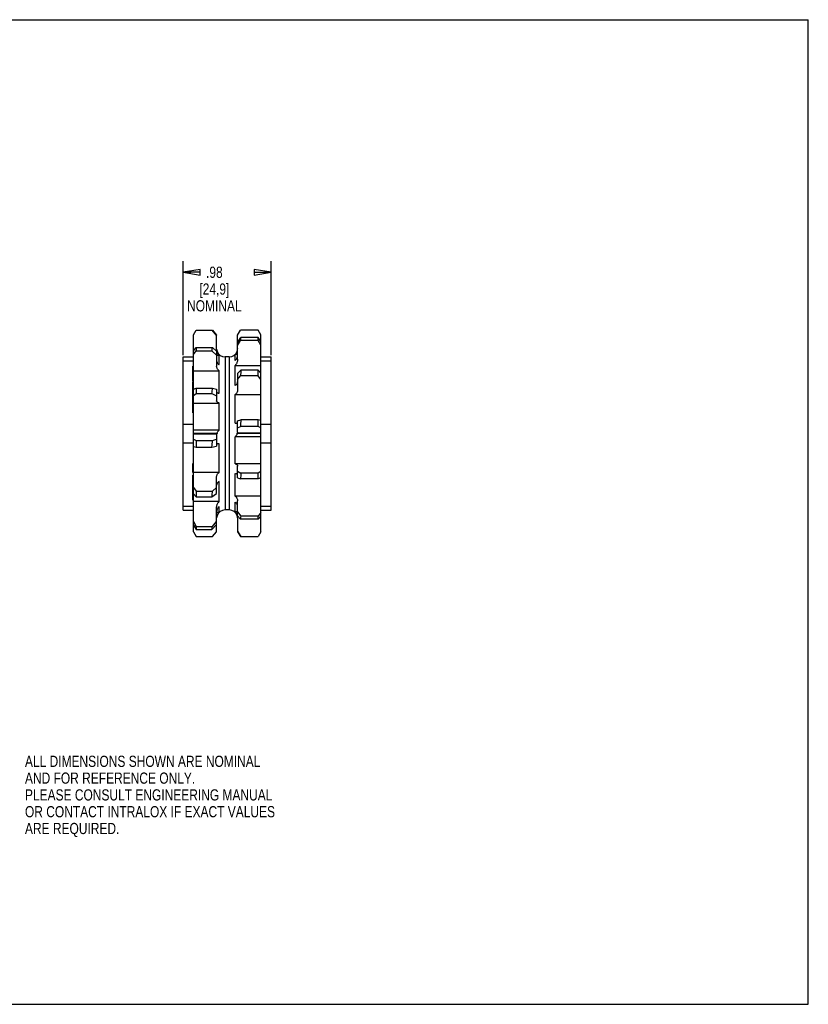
# Model space of a CAD drawing. Header units: inches. Extents: x 0 to 17, y 0 to 11.
# Tile 2 of 2: x 8.2 to 17, y 0 to 11. Entities that reach past the tile are written whole.
import ezdxf

# ---------------------------------------------------------------- set-up
doc = ezdxf.new("R2010")
doc.units = ezdxf.units.IN
doc.header["$LTSCALE"] = 0.935
doc.header["$MEASUREMENT"] = 0
doc.layers.get('0').update_dxf_attribs({"linetype": 'CONTINUOUS'})
doc.layers.add('ALL_FEATURES', color=7, linetype='CONTINUOUS')
doc.styles.get("Standard").update_dxf_attribs({"font": 'txt', "width": 0.8})
doc.dimstyles.new('DIMSTYLE_1', dxfattribs={"dimtxt": 0.125, "dimasz": 0.1875, "dimexe": 0.18, "dimexo": 0.0625, "dimgap": 0.09, "dimtad": 0, "dimtih": 1, "dimtoh": 1, "dimzin": 4, "dimdsep": 46, "dimtxsty": 'STANDARD', "dimblk": 'CLOSED', "dimblk1": 'CLOSED', "dimblk2": 'CLOSED', "dimcen": 0.09, "dimadec": 0, "dimazin": 0, "dimtp": 0.01, "dimtm": 0.01, "dimtfac": 1, "dimtofl": 0, "dimtmove": 0, "dimatfit": 3, "dimldrblk": 'CLOSED', "dimfxl": 1, "dimtolj": 1, "dimtzin": 4, "dimarcsym": 0})

# ---------------------------------------------------------------- blocks, each defined once
blk = doc.blocks.new('_CLOSED')
at = {"color": 0, "linetype": 'BYBLOCK'}
for p, q in [((0, 0), (-1, 0.167)), ((-1, 0.167), (-1, -0.167)), ((-1, -0.167), (0, 0)), ((-1, 0), (0, 0))]:
    blk.add_line(p, q, dxfattribs=at)
blk = doc.blocks.new('*D2')
at = {"color": 3, "linetype": 'CONTINUOUS'}
for p, q in [((10.017, 7.253), (10.017, 8.304)), ((10.997, 7.253), (10.997, 8.304)), ((10.017, 8.179), (10.101, 8.179)), ((10.997, 8.179), (10.926, 8.179))]:
    blk.add_line(p, q, dxfattribs=at)
at = {"color": 3, "linetype": 'CONTINUOUS', "xscale": 0.1875, "yscale": 0.1875, "zscale": 0.1875, "rotation": 180}
blk.add_blockref('_CLOSED', (10.017, 8.179), dxfattribs=at)
at = {"color": 3, "linetype": 'CONTINUOUS', "xscale": 0.1875, "yscale": 0.1875, "zscale": 0.1875}
blk.add_blockref('_CLOSED', (10.997, 8.179), dxfattribs=at)
at = {"color": 3, "linetype": 'CONTINUOUS', "insert": (10.364, 8.241), "char_height": 0.125, "width": 0.7, "attachment_point": 2, "line_spacing_factor": 0.9}
blk.add_mtext('.98\\P[24,9]\\PNOMINAL', dxfattribs=at)

msp = doc.modelspace()

# ---------------------------------------------------------------- linework, layer by layer
at = {"color": 7, "linetype": 'CONTINUOUS'}
for p, q in [((0, 11), (17, 11)), ((17, 0), (17, 11)), ((10.132, 7.478), (10.162, 7.53)), ((10.882, 7.478), (10.852, 7.53)), ((10.132, 5.277), (10.132, 7.478)), ((10.852, 7.415), (10.852, 7.451)), ((10.882, 7.403), (10.852, 7.451)), ((10.882, 7.362), (10.852, 7.415)), ((10.882, 5.277), (10.882, 7.478)), ((10.132, 7.299), (10.162, 7.336)), ((10.132, 7.259), (10.162, 7.3)), ((10.162, 7.336), (10.162, 7.3)), ((10.017, 5.52), (10.017, 7.234)), ((10.017, 7.234), (10.132, 7.234)), ((10.017, 7.19), (10.132, 7.19)), ((10.882, 7.234), (10.997, 7.234)), ((10.882, 7.19), (10.997, 7.19)), ((10.997, 5.52), (10.997, 7.234)), ((10.852, 7.022), (10.852, 7.084)), ((10.882, 7.052), (10.852, 7.084)), ((10.882, 6.982), (10.852, 7.022)), ((10.132, 6.873), (10.162, 6.885)), ((10.132, 6.803), (10.162, 6.823)), ((10.162, 6.885), (10.162, 6.823)), ((10.882, 6.521), (10.852, 6.528)), ((10.852, 6.457), (10.852, 6.528)), ((10.017, 6.483), (10.132, 6.483)), ((10.882, 6.44), (10.852, 6.457)), ((10.882, 6.483), (10.997, 6.483)), ((10.017, 6.271), (10.132, 6.271)), ((10.132, 6.315), (10.162, 6.298)), ((10.162, 6.298), (10.162, 6.226)), ((10.882, 6.271), (10.997, 6.271)), ((10.132, 6.233), (10.162, 6.226)), ((10.882, 5.952), (10.852, 5.932)), ((10.852, 5.87), (10.852, 5.932)), ((10.882, 5.881), (10.852, 5.87)), ((10.132, 5.773), (10.162, 5.732)), ((10.162, 5.732), (10.162, 5.67)), ((10.132, 5.702), (10.162, 5.67)), ((10.017, 5.564), (10.132, 5.564)), ((10.017, 5.52), (10.132, 5.52)), ((10.882, 5.564), (10.997, 5.564)), ((10.882, 5.52), (10.997, 5.52)), ((10.132, 5.393), (10.162, 5.339)), ((10.882, 5.496), (10.852, 5.454)), ((10.882, 5.455), (10.852, 5.419)), ((10.852, 5.419), (10.852, 5.454)), ((10.132, 5.352), (10.162, 5.304)), ((10.162, 5.339), (10.162, 5.304)), ((10.132, 5.277), (10.162, 5.225)), ((10.882, 5.277), (10.852, 5.225)), ((0, 0), (17, 0))]:
    msp.add_line(p, q, dxfattribs=at)
at = {"layer": 'ALL_FEATURES', "color": 7, "linetype": 'CONTINUOUS'}
for p, q in [((10.162, 7.53), (10.343, 7.53)), ((10.337, 7.53), (10.389, 7.469)), ((10.343, 7.53), (10.389, 7.476)), ((10.624, 7.476), (10.656, 7.53)), ((10.852, 7.53), (10.656, 7.53)), ((10.389, 7.319), (10.389, 7.476)), ((10.624, 7.206), (10.624, 7.476)), ((10.624, 7.394), (10.66, 7.451)), ((10.624, 7.36), (10.656, 7.415)), ((10.852, 7.415), (10.656, 7.415)), ((10.852, 7.451), (10.66, 7.451)), ((10.162, 7.336), (10.343, 7.336)), ((10.162, 7.3), (10.337, 7.3)), ((10.337, 7.3), (10.389, 7.251)), ((10.343, 7.336), (10.389, 7.298)), ((10.389, 7.298), (10.389, 7.131)), ((10.624, 7.297), (10.619, 7.297)), ((10.389, 7.253), (10.417, 7.253)), ((10.417, 7.146), (10.417, 7.253)), ((10.484, 7.232), (10.484, 5.523)), ((10.529, 7.232), (10.484, 7.232)), ((10.529, 7.232), (10.529, 5.523)), ((10.597, 7.192), (10.597, 7.259)), ((10.624, 7.259), (10.597, 7.259)), ((10.122, 6.957), (10.122, 7.13)), ((10.132, 7.13), (10.122, 7.13)), ((10.132, 7.129), (10.122, 7.129)), ((10.132, 7.126), (10.122, 7.126)), ((10.132, 7.122), (10.122, 7.122)), ((10.132, 7.117), (10.122, 7.117)), ((10.132, 7.11), (10.122, 7.11)), ((10.132, 7.103), (10.122, 7.103)), ((10.132, 7.099), (10.122, 7.099)), ((10.132, 7.096), (10.122, 7.096)), ((10.132, 7.091), (10.122, 7.091)), ((10.132, 7.079), (10.122, 7.079)), ((10.132, 7.074), (10.122, 7.074)), ((10.132, 7.057), (10.122, 7.057)), ((10.132, 7.056), (10.122, 7.056)), ((10.132, 7.052), (10.122, 7.052)), ((10.132, 7.045), (10.122, 7.045)), ((10.132, 7.078), (10.417, 7.078)), ((10.417, 6.826), (10.417, 7.078)), ((10.597, 6.914), (10.597, 7.138)), ((10.597, 7.138), (10.882, 7.138)), ((10.624, 7.047), (10.66, 7.084)), ((10.624, 7.047), (10.624, 6.864)), ((10.852, 7.084), (10.66, 7.084)), ((10.132, 7.038), (10.122, 7.038)), ((10.132, 7.032), (10.122, 7.032)), ((10.132, 7.026), (10.122, 7.026)), ((10.132, 7.022), (10.122, 7.022)), ((10.132, 7.019), (10.122, 7.019)), ((10.132, 7.018), (10.122, 7.018)), ((10.132, 7.014), (10.122, 7.014)), ((10.132, 7.008), (10.122, 7.008)), ((10.132, 7), (10.122, 7)), ((10.132, 6.994), (10.122, 6.994)), ((10.132, 6.988), (10.122, 6.988)), ((10.132, 6.984), (10.122, 6.984)), ((10.132, 6.977), (10.122, 6.977)), ((10.132, 6.968), (10.122, 6.968)), ((10.132, 6.963), (10.122, 6.963)), ((10.132, 6.96), (10.122, 6.96)), ((10.132, 6.958), (10.122, 6.958)), ((10.132, 6.957), (10.122, 6.957)), ((10.122, 6.913), (10.122, 6.95)), ((10.132, 6.95), (10.122, 6.95)), ((10.624, 6.981), (10.656, 7.022)), ((10.852, 7.022), (10.656, 7.022)), ((10.132, 6.919), (10.122, 6.919)), ((10.132, 6.913), (10.122, 6.913)), ((10.122, 6.609), (10.122, 6.912)), ((10.132, 6.912), (10.122, 6.912)), ((10.132, 6.878), (10.122, 6.878)), ((10.132, 6.87), (10.122, 6.87)), ((10.132, 6.862), (10.122, 6.862)), ((10.132, 6.852), (10.122, 6.852)), ((10.162, 6.885), (10.343, 6.885)), ((10.162, 6.823), (10.337, 6.823)), ((10.337, 6.823), (10.389, 6.799)), ((10.343, 6.885), (10.389, 6.873)), ((10.389, 6.873), (10.389, 6.742)), ((10.132, 6.819), (10.122, 6.819)), ((10.132, 6.814), (10.122, 6.814)), ((10.132, 6.812), (10.122, 6.812)), ((10.132, 6.792), (10.122, 6.792)), ((10.132, 6.786), (10.122, 6.786)), ((10.132, 6.78), (10.122, 6.78)), ((10.132, 6.773), (10.122, 6.773)), ((10.132, 6.769), (10.122, 6.769)), ((10.132, 6.764), (10.122, 6.764)), ((10.132, 6.762), (10.122, 6.762)), ((10.132, 6.76), (10.122, 6.76)), ((10.132, 6.759), (10.122, 6.759)), ((10.132, 6.752), (10.122, 6.752)), ((10.132, 6.722), (10.122, 6.722)), ((10.132, 6.721), (10.122, 6.721)), ((10.132, 6.718), (10.122, 6.718)), ((10.132, 6.71), (10.122, 6.71)), ((10.132, 6.716), (10.417, 6.716)), ((10.417, 6.415), (10.417, 6.716)), ((10.597, 6.492), (10.597, 6.811)), ((10.597, 6.811), (10.882, 6.811)), ((10.132, 6.705), (10.122, 6.705)), ((10.132, 6.699), (10.122, 6.699)), ((10.132, 6.691), (10.122, 6.691)), ((10.132, 6.686), (10.122, 6.686)), ((10.132, 6.667), (10.122, 6.667)), ((10.132, 6.66), (10.122, 6.66)), ((10.132, 6.655), (10.122, 6.655)), ((10.132, 6.609), (10.122, 6.609)), ((10.624, 6.52), (10.66, 6.528)), ((10.624, 6.391), (10.624, 6.52)), ((10.852, 6.528), (10.66, 6.528)), ((10.417, 6.415), (10.132, 6.415)), ((10.882, 6.38), (10.618, 6.38)), ((10.624, 6.439), (10.656, 6.457)), ((10.852, 6.457), (10.656, 6.457)), ((10.394, 6.377), (10.132, 6.377)), ((10.132, 6.375), (10.395, 6.375)), ((10.162, 6.298), (10.343, 6.298)), ((10.343, 6.298), (10.389, 6.315)), ((10.389, 6.364), (10.389, 6.235)), ((10.882, 6.34), (10.597, 6.34)), ((10.597, 6.039), (10.597, 6.34)), ((10.882, 6.377), (10.619, 6.377)), ((10.162, 6.226), (10.337, 6.226)), ((10.337, 6.226), (10.389, 6.235)), ((10.417, 5.943), (10.417, 6.263)), ((10.122, 5.942), (10.122, 6.043)), ((10.132, 6.043), (10.122, 6.043)), ((10.132, 6.011), (10.122, 6.011)), ((10.132, 6.001), (10.122, 6.001)), ((10.132, 5.986), (10.122, 5.986)), ((10.132, 5.98), (10.122, 5.98)), ((10.132, 5.978), (10.122, 5.978)), ((10.132, 5.969), (10.122, 5.969)), ((10.132, 5.962), (10.122, 5.962)), ((10.132, 5.953), (10.122, 5.953)), ((10.132, 5.949), (10.122, 5.949)), ((10.132, 5.944), (10.122, 5.944)), ((10.132, 5.942), (10.122, 5.942)), ((10.417, 5.943), (10.132, 5.943)), ((10.882, 6.039), (10.597, 6.039)), ((10.624, 5.882), (10.624, 6.013)), ((10.624, 5.955), (10.66, 5.932)), ((10.132, 5.913), (10.122, 5.913)), ((10.122, 5.632), (10.122, 5.913)), ((10.132, 5.88), (10.122, 5.88)), ((10.132, 5.874), (10.122, 5.874)), ((10.132, 5.834), (10.122, 5.834)), ((10.132, 5.83), (10.122, 5.83)), ((10.389, 5.708), (10.389, 5.891)), ((10.417, 5.617), (10.417, 5.841)), ((10.597, 5.676), (10.597, 5.929)), ((10.624, 5.882), (10.656, 5.87)), ((10.852, 5.87), (10.656, 5.87)), ((10.852, 5.932), (10.66, 5.932)), ((10.132, 5.821), (10.122, 5.821)), ((10.132, 5.815), (10.122, 5.815)), ((10.132, 5.808), (10.122, 5.808)), ((10.132, 5.8), (10.122, 5.8)), ((10.132, 5.795), (10.122, 5.795)), ((10.132, 5.794), (10.122, 5.794)), ((10.132, 5.793), (10.122, 5.793)), ((10.132, 5.786), (10.122, 5.786)), ((10.132, 5.779), (10.122, 5.779)), ((10.132, 5.77), (10.122, 5.77)), ((10.132, 5.764), (10.122, 5.764)), ((10.132, 5.757), (10.122, 5.757)), ((10.132, 5.749), (10.122, 5.749)), ((10.132, 5.745), (10.122, 5.745)), ((10.132, 5.743), (10.122, 5.743)), ((10.132, 5.729), (10.122, 5.729)), ((10.132, 5.723), (10.122, 5.723)), ((10.162, 5.732), (10.343, 5.732)), ((10.343, 5.732), (10.389, 5.774)), ((10.132, 5.683), (10.122, 5.683)), ((10.132, 5.674), (10.122, 5.674)), ((10.132, 5.668), (10.122, 5.668)), ((10.132, 5.661), (10.122, 5.661)), ((10.132, 5.638), (10.122, 5.638)), ((10.132, 5.632), (10.122, 5.632)), ((10.417, 5.617), (10.132, 5.617)), ((10.162, 5.67), (10.337, 5.67)), ((10.337, 5.67), (10.389, 5.708)), ((10.882, 5.676), (10.597, 5.676)), ((10.624, 5.457), (10.624, 5.623)), ((10.389, 5.278), (10.389, 5.548)), ((10.417, 5.495), (10.417, 5.562)), ((10.529, 5.523), (10.484, 5.523)), ((10.597, 5.502), (10.597, 5.609)), ((10.624, 5.502), (10.597, 5.502)), ((10.624, 5.503), (10.66, 5.454)), ((10.343, 5.339), (10.389, 5.395)), ((10.417, 5.495), (10.389, 5.495)), ((10.394, 5.458), (10.389, 5.458)), ((10.624, 5.457), (10.656, 5.419)), ((10.624, 5.436), (10.624, 5.278)), ((10.852, 5.419), (10.656, 5.419)), ((10.852, 5.454), (10.66, 5.454)), ((10.162, 5.339), (10.343, 5.339)), ((10.162, 5.304), (10.337, 5.304)), ((10.337, 5.304), (10.389, 5.361)), ((10.624, 5.286), (10.66, 5.225)), ((10.162, 5.225), (10.343, 5.225)), ((10.343, 5.225), (10.389, 5.278)), ((10.624, 5.278), (10.656, 5.225)), ((10.656, 5.225), (10.852, 5.225))]:
    msp.add_line(p, q, dxfattribs=at)
for centre, radius, start, end in [((11.171, 7.374), 0.517, 171.4659, 175.4443), ((9.987, 7.378), 0.358, 347.5001, 353.2819), ((10.483, 7.319), 0.0934, 180.0017, 192.6237), ((10.484, 7.327), 0.0948, 184.812, 198.7153), ((10.483, 7.319), 0.0939, 192.6517, 225.138), ((10.487, 7.328), 0.0983, 198.6886, 200.3934), ((10.484, 7.327), 0.0951, 198.706, 199.4577), ((10.484, 7.327), 0.095, 199.4576, 270), ((10.529, 7.327), 0.095, 270, 339.5502), ((10.526, 7.328), 0.0983, 339.6094, 340.6183), ((10.53, 7.327), 0.0947, 341.2825, 359.9765), ((10.527, 7.328), 0.0978, 340.6186, 341.3123), ((12.185, 6.952), 1.53, 175.0517, 177.3689), ((9.3, 6.956), 1.045, 352.7165, 356.1182), ((12.691, 6.376), 2.037, 175.7124, 177.7213), ((10.526, 6.346), 0.0983, 18.6886, 20.3934), ((8.957, 6.379), 1.389, 353.685, 356.638), ((10.487, 6.409), 0.0983, 198.6886, 200.3934), ((12.185, 5.8), 1.53, 175.0517, 177.3689), ((9.3, 5.803), 1.045, 352.7165, 356.1182), ((10.484, 5.428), 0.095, 90, 159.5502), ((10.529, 5.428), 0.095, 19.4579, 90), ((10.53, 5.435), 0.0939, 12.6516, 45.138), ((10.484, 5.428), 0.0948, 161.2847, 175.188), ((10.487, 5.427), 0.0978, 160.6196, 161.3123), ((10.487, 5.427), 0.0983, 159.6094, 160.6194), ((10.526, 5.427), 0.0983, 18.6886, 20.3934), ((10.529, 5.428), 0.0951, 18.706, 19.458), ((10.53, 5.428), 0.0948, 4.812, 18.7153), ((10.531, 5.436), 0.0934, 0.0017, 12.6236), ((11.171, 5.378), 0.517, 171.4659, 175.4443), ((9.987, 5.381), 0.358, 347.5001, 353.2819)]:
    msp.add_arc(centre, radius, start, end, dxfattribs=at)
for points, knots in [([(10.618, 7.294), (10.617, 7.29), (10.613, 7.282), (10.606, 7.27), (10.6, 7.263), (10.597, 7.259)], [0, 0, 0, 0, 0.306289, 0.662536, 1, 1, 1, 1]), ([(10.389, 7.193), (10.389, 7.189), (10.39, 7.182), (10.394, 7.172), (10.4, 7.162), (10.407, 7.153), (10.414, 7.148), (10.417, 7.146)], [0, 0, 0, 0, 0.186453, 0.378067, 0.576091, 0.782645, 1, 1, 1, 1]), ([(10.597, 7.192), (10.6, 7.196), (10.606, 7.203), (10.614, 7.214), (10.62, 7.227), (10.624, 7.241), (10.624, 7.25), (10.624, 7.254)], [0, 0, 0, 0, 0.202521, 0.403113, 0.603109, 0.802924, 1, 1, 1, 1]), ([(10.624, 7.206), (10.624, 7.201), (10.624, 7.191), (10.62, 7.176), (10.614, 7.162), (10.606, 7.149), (10.6, 7.141), (10.597, 7.138)], [0, 0, 0, 0, 0.202642, 0.405561, 0.605843, 0.803683, 1, 1, 1, 1]), ([(10.417, 7.078), (10.414, 7.081), (10.407, 7.087), (10.399, 7.097), (10.394, 7.108), (10.39, 7.119), (10.389, 7.127), (10.389, 7.131)], [0, 0, 0, 0, 0.210979, 0.414993, 0.614139, 0.809403, 1, 1, 1, 1]), ([(10.597, 6.914), (10.6, 6.916), (10.606, 6.92), (10.614, 6.928), (10.62, 6.936), (10.623, 6.945), (10.624, 6.952), (10.624, 6.955)], [0, 0, 0, 0, 0.22863, 0.44041, 0.637554, 0.823194, 1, 1, 1, 1]), ([(10.389, 6.84), (10.389, 6.839), (10.391, 6.837), (10.394, 6.833), (10.4, 6.831), (10.408, 6.828), (10.414, 6.826), (10.417, 6.826)], [0, 0, 0, 0, 0.106274, 0.252161, 0.450029, 0.700112, 1, 1, 1, 1]), ([(10.624, 6.864), (10.624, 6.86), (10.623, 6.852), (10.62, 6.841), (10.614, 6.83), (10.606, 6.82), (10.6, 6.814), (10.597, 6.811)], [0, 0, 0, 0, 0.191605, 0.386717, 0.58522, 0.789042, 1, 1, 1, 1]), ([(10.417, 6.716), (10.414, 6.717), (10.408, 6.72), (10.4, 6.725), (10.394, 6.73), (10.39, 6.736), (10.389, 6.74), (10.389, 6.742)], [0, 0, 0, 0, 0.26375, 0.492893, 0.688563, 0.85443, 1, 1, 1, 1]), ([(10.597, 6.492), (10.6, 6.492), (10.606, 6.493), (10.613, 6.494), (10.619, 6.496), (10.623, 6.498), (10.624, 6.5), (10.624, 6.5)], [0, 0, 0, 0, 0.324682, 0.589718, 0.790527, 0.924297, 1, 1, 1, 1]), ([(10.394, 6.377), (10.396, 6.382), (10.4, 6.391), (10.408, 6.404), (10.414, 6.411), (10.417, 6.415)], [0, 0, 0, 0, 0.35283, 0.685123, 1, 1, 1, 1]), ([(10.624, 6.391), (10.624, 6.39), (10.624, 6.387), (10.622, 6.383), (10.62, 6.381), (10.618, 6.38)], [0, 0, 0, 0, 0.293335, 0.619341, 1, 1, 1, 1]), ([(10.389, 6.364), (10.389, 6.365), (10.39, 6.368), (10.392, 6.371), (10.394, 6.373), (10.395, 6.375)], [0, 0, 0, 0, 0.293554, 0.619502, 1, 1, 1, 1]), ([(10.619, 6.377), (10.618, 6.372), (10.614, 6.363), (10.606, 6.351), (10.6, 6.343), (10.597, 6.34)], [0, 0, 0, 0, 0.352257, 0.684897, 1, 1, 1, 1]), ([(10.417, 6.263), (10.414, 6.263), (10.408, 6.262), (10.4, 6.26), (10.395, 6.258), (10.391, 6.257), (10.389, 6.255), (10.389, 6.254)], [0, 0, 0, 0, 0.324543, 0.589519, 0.790562, 0.924333, 1, 1, 1, 1]), ([(10.389, 5.891), (10.389, 5.895), (10.39, 5.903), (10.394, 5.914), (10.4, 5.925), (10.407, 5.935), (10.414, 5.94), (10.417, 5.943)], [0, 0, 0, 0, 0.191655, 0.386856, 0.585562, 0.78925, 1, 1, 1, 1]), ([(10.597, 6.039), (10.6, 6.037), (10.606, 6.035), (10.614, 6.03), (10.62, 6.025), (10.623, 6.019), (10.624, 6.015), (10.624, 6.013)], [0, 0, 0, 0, 0.263865, 0.493072, 0.688524, 0.854373, 1, 1, 1, 1]), ([(10.417, 5.841), (10.414, 5.839), (10.407, 5.834), (10.4, 5.827), (10.394, 5.818), (10.39, 5.809), (10.389, 5.803), (10.389, 5.8)], [0, 0, 0, 0, 0.228528, 0.440237, 0.637595, 0.823261, 1, 1, 1, 1]), ([(10.624, 5.914), (10.624, 5.915), (10.623, 5.918), (10.619, 5.921), (10.613, 5.924), (10.606, 5.927), (10.6, 5.928), (10.597, 5.929)], [0, 0, 0, 0, 0.106243, 0.252041, 0.449648, 0.699835, 1, 1, 1, 1]), ([(10.389, 5.548), (10.389, 5.553), (10.39, 5.564), (10.394, 5.579), (10.399, 5.593), (10.407, 5.606), (10.414, 5.613), (10.417, 5.617)], [0, 0, 0, 0, 0.202694, 0.405704, 0.606182, 0.803881, 1, 1, 1, 1]), ([(10.597, 5.676), (10.6, 5.674), (10.606, 5.668), (10.614, 5.658), (10.62, 5.647), (10.624, 5.635), (10.624, 5.627), (10.624, 5.623)], [0, 0, 0, 0, 0.211076, 0.415163, 0.614096, 0.809331, 1, 1, 1, 1]), ([(10.417, 5.562), (10.414, 5.559), (10.407, 5.552), (10.399, 5.54), (10.394, 5.528), (10.39, 5.514), (10.389, 5.505), (10.389, 5.5)], [0, 0, 0, 0, 0.202427, 0.402944, 0.603152, 0.802998, 1, 1, 1, 1]), ([(10.624, 5.562), (10.624, 5.565), (10.623, 5.572), (10.62, 5.583), (10.614, 5.592), (10.606, 5.601), (10.6, 5.606), (10.597, 5.609)], [0, 0, 0, 0, 0.186404, 0.37793, 0.575747, 0.782432, 1, 1, 1, 1]), ([(10.395, 5.461), (10.397, 5.465), (10.4, 5.473), (10.408, 5.485), (10.414, 5.492), (10.417, 5.495)], [0, 0, 0, 0, 0.306905, 0.662778, 1, 1, 1, 1])]:
    msp.add_open_spline(points, degree=3, knots=knots, dxfattribs=at)

# ---------------------------------------------------------------- texts
at = {"color": 3, "linetype": 'CONTINUOUS', "insert": (8.248, 2.777), "char_height": 0.125, "width": 3.5, "attachment_point": 1, "line_spacing_factor": 0.9}
msp.add_mtext('ALL DIMENSIONS SHOWN ARE NOMINAL\\PAND FOR REFERENCE ONLY.\\PPLEASE CONSULT ENGINEERING MANUAL\\POR CONTACT INTRALOX IF EXACT VALUES\\PARE REQUIRED. ', dxfattribs=at)

# ---------------------------------------------------------------- dimensions: what is measured, and where the dimension line sits
at = {"color": 3, "linetype": 'CONTINUOUS'}
dim = msp.add_linear_dim(base=(10.997, 8.179), p1=(10.017, 7.253), p2=(10.997, 7.253), text='<>\\PNOMINAL', dimstyle='DIMSTYLE_1', dxfattribs=at)
dim.commit()
dim.dimension.update_dxf_attribs({"geometry": '*D2', "text_midpoint": (10.289, 7.991), "dimtype": 160})

doc.saveas('drawing.dxf')
